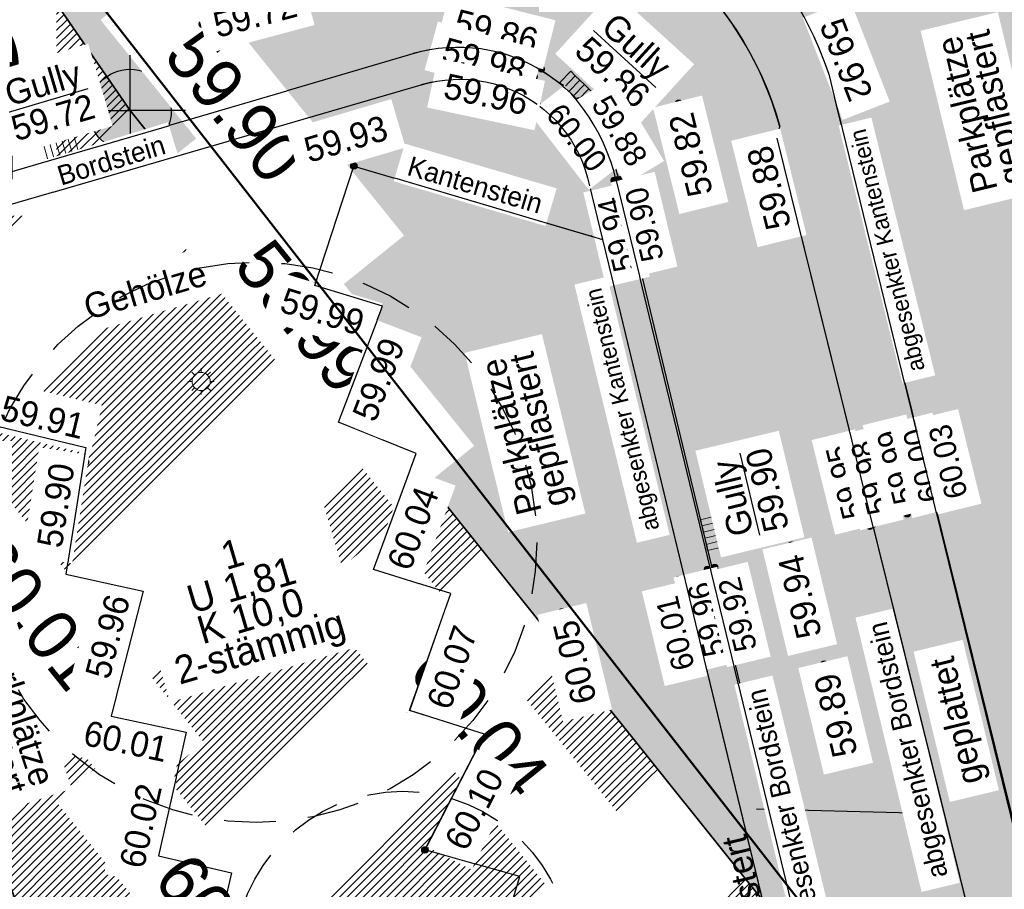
# Model space of a CAD drawing. Header units: millimetres. Extents: x 32365810 to 32368499, y 5620272 to 5622478.
# Tile 186 of 249: x 32366714 to 32366732, y 5620705 to 5620720. Entities that reach past the tile are written whole.
import ezdxf
from ezdxf import colors
from ezdxf.entities.mleader import LeaderData, LeaderLine
from ezdxf.math import Vec2, Vec3

# ---------------------------------------------------------------- set-up
doc = ezdxf.new("R2010")
doc.units = ezdxf.units.MM
for name, pattern in [('1000.100', [0]), ('1000.220', [1.5, 0.925, -0.575]), ('BAUGRENZE2', [10.25, 3.5, -1, 3.5, -1, 0.25, -1]), ('BAULINIE2', [7, 3.5, -1, 0.25, -1, 0.25, -1])]:
    doc.linetypes.add(name, pattern=pattern)
doc.layers.get('0').update_dxf_attribs({"color": 1, "linetype": 'CONTINUOUS'})
for name, color, linetype in [('_HB_Baumsatzung', 251, 'CONTINUOUS'), ('_HB_Koordinat_Kreis', 7, 'CONTINUOUS'), ('_HB_Koordinat_Kreuz', 7, 'CONTINUOUS'), ('_K_Bäume_ gemessen', 251, 'CONTINUOUS'), ('_K_Höhen_ gemessen (NHN)', 251, 'CONTINUOUS'), ('_K_Topographie_ örtl. Aufnahme', 251, 'CONTINUOUS'), ('BAUGRENZE_B', 7, 'CONTINUOUS'), ('BAUGRENZE_FA', 150, 'CONTINUOUS'), ('BAULINIE_B', 7, 'CONTINUOUS'), ('BAULINIE_FA', 1, 'CONTINUOUS'), ('BAULINIE_GL', 7, 'CONTINUOUS'), ('BESONDERE-VERKEHRSFLÄCHEN_FA', 40, 'CONTINUOUS'), ('KERNGEBIETE_FA', 42, 'CONTINUOUS'), ('UMGR_BESONDERE-VERKEHRSFLÄCHEN', 7, 'CONTINUOUS'), ('UMGR_KERNGEBIETE', 7, 'CONTINUOUS')]:
    doc.layers.add(name, color=color, linetype=linetype)
doc.layers.add('_HB_Koordinat_Hintergrund_Schraffur', color=7, linetype='CONTINUOUS', true_color=0xffffff)
doc.layers.add('_K_Flurstücke_Grenzpunkte', color=251, linetype='CONTINUOUS', lineweight=50)
doc.layers.add('Wettbewerbsumgrenzung', color=1, linetype='CONTINUOUS', lineweight=50)
for name, color, linetype, transparency in [('Beschriftung Topographie', 7, 'CONTINUOUS', 0.75), ('Bäume_ gemessen', 7, 'CONTINUOUS', 0.75), ('Höhen_ gemessen (NHN)', 7, 'CONTINUOUS', 0.75), ('Höhentexte_ gemessen (NHN)', 7, 'CONTINUOUS', 0.75), ('Symbole Topographie', 7, 'CONTINUOUS', 0.75), ('Topographie_ örtl. Aufnahme', 7, 'CONTINUOUS', 0.75), ('weitere Entwässerungsleitungen', 7, 'CONTINUOUS', 0.75)]:
    doc.layers.add(name, color=color, linetype=linetype, transparency=transparency)
doc.styles.add('Baumdaten_ grün', font='GOTHIC.TTF')
doc.styles.add('Beschriftung Topographie_ blau', font='GOTHIC.TTF')
doc.styles.add('Flurstücksnummer - K 10 700', font='ariali.ttf')
doc.styles.add('Höhe NHN_ gemessen_ blau', font='GOTHIC.TTF')
doc.styles.add('Höhe NHN_ gemessen_ schwarz', font='GOTHIC.TTF')
doc.styles.add('Kanal_ Höhe_ NHN (Deckel_Sohle)_ lila', font='GOTHIC.TTF')

# ---------------------------------------------------------------- blocks, each defined once
blk = doc.blocks.new('S1000.15')
at = {"color": 0, "lineweight": -2}
for p, q in [((-0.5, 0.05), (-0.485, 0.1)), ((0.495, 0.05), (-0.5, 0.05)), ((-0.5, -0.05), (-0.5, 0)), ((-0.5, 0), (0.5, 0)), ((-0.485, 0.1), (0.49, 0.1)), ((-0.475, 0.15), (-0.455, 0.2)), ((0.475, 0.15), (-0.475, 0.15)), ((-0.455, 0.2), (0.455, 0.2)), ((-0.43, 0.25), (-0.4, 0.3)), ((0.43, 0.25), (-0.43, 0.25)), ((-0.4, 0.3), (0.395, 0.3)), ((-0.355, 0.35), (-0.295, 0.4)), ((0.36, 0.35), (-0.355, 0.35)), ((-0.295, 0.4), (0.3, 0.4)), ((0.22, 0.45), (-0.215, 0.45)), ((0.3, 0.4), (0.22, 0.45)), ((0.395, 0.3), (0.36, 0.35)), ((0.455, 0.2), (0.43, 0.25)), ((0.49, 0.1), (0.475, 0.15)), ((0.5, 0), (0.495, 0.05)), ((0.495, -0.05), (-0.5, -0.05)), ((-0.475, -0.15), (-0.49, -0.1)), ((-0.49, -0.1), (0.485, -0.1)), ((0.475, -0.15), (-0.475, -0.15)), ((-0.43, -0.25), (-0.455, -0.2)), ((-0.455, -0.2), (0.46, -0.2)), ((0.425, -0.25), (-0.43, -0.25)), ((-0.355, -0.35), (-0.4, -0.3)), ((-0.4, -0.3), (0.395, -0.3)), ((0.345, -0.35), (-0.355, -0.35)), ((-0.205, -0.45), (-0.29, -0.4)), ((-0.29, -0.4), (0.285, -0.4)), ((0.2, -0.45), (-0.205, -0.45)), ((0.285, -0.4), (0.345, -0.35)), ((0.395, -0.3), (0.425, -0.25)), ((0.46, -0.2), (0.475, -0.15)), ((0.485, -0.1), (0.495, -0.05))]:
    blk.add_line(p, q, dxfattribs=at)
blk.add_circle((0, 0), 0.5, dxfattribs=at)
blk = doc.blocks.new('S1000.258')
at = {"lineweight": -2}
blk.add_hatch(color=0, dxfattribs=at).paths.add_polyline_path([(-0.5, -0.5), (-0.5, 0.5), (0.5, 0.5), (0.5, -0.5)], flags=0)
blk = doc.blocks.new('S1000.265')
at = {"color": 0, "lineweight": -2}
blk.add_circle((0, 0), 0.5, dxfattribs=at)
blk = doc.blocks.new('S1000.461')
at = {"color": 0, "lineweight": -2}
for p, q in [((0, 0.345), (0, 0.5)), ((-0.345, 0), (-0.5, 0)), ((-0.245, 0.245), (-0.35, 0.35)), ((0.245, 0.245), (0.35, 0.35)), ((0.345, 0), (0.5, 0)), ((-0.245, -0.245), (-0.35, -0.35)), ((0, -0.345), (0, -0.5)), ((0.245, -0.245), (0.35, -0.35))]:
    blk.add_line(p, q, dxfattribs=at)
blk.add_circle((0, 0), 0.345, dxfattribs=at)
blk = doc.blocks.new('S1000.507', base_point=(0, -0.25))
at = {"color": 0, "lineweight": -2}
for p, q in [((-0.5, 0.25), (-0.3, 0.25)), ((-0.5, -0.25), (-0.5, 0.25)), ((-0.3, 0.25), (-0.1, 0.25)), ((-0.3, 0.25), (-0.3, -0.25)), ((-0.1, 0.25), (0.1, 0.25)), ((-0.1, 0.25), (-0.1, -0.25)), ((0.1, 0.25), (0.3, 0.25)), ((0.1, 0.25), (0.1, -0.25)), ((0.3, 0.25), (0.5, 0.25)), ((0.3, 0.25), (0.3, -0.25)), ((0.5, 0.25), (0.5, -0.25)), ((-0.3, -0.25), (-0.5, -0.25)), ((-0.1, -0.25), (-0.3, -0.25)), ((0.1, -0.25), (-0.1, -0.25)), ((0.3, -0.25), (0.1, -0.25)), ((0.5, -0.25), (0.3, -0.25))]:
    blk.add_line(p, q, dxfattribs=at)

msp = doc.modelspace()

# ---------------------------------------------------------------- hatches: boundary and pattern name
at = {"layer": '_HB_Baumsatzung', "linetype": 'ByBlock'}
msp.add_hatch(color=256, dxfattribs=at).paths.add_polyline_path([(32366718.524, 5620711.107, 1), (32366718.149, 5620711.107, 1)])
at = {"layer": '_HB_Koordinat_Hintergrund_Schraffur', "linetype": 'ByBlock'}
msp.add_hatch(color=256, dxfattribs=at).paths.add_polyline_path([(32366716.82, 5620718.811, 1), (32366715.35, 5620718.811, 1)])
at = {"layer": 'BESONDERE-VERKEHRSFLÄCHEN_FA', "true_color": 0xffd24a}
h = msp.add_hatch(dxfattribs=at)
h.set_pattern_fill('AWS_VBZF', color=41, scale=0.5, style=0, pattern_type=2)
h.set_pattern_definition([(45, (503.2695, -1357.6963), (0, 7.0710678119), [5.2, -4.8]), (45, (503.128, -1357.6963), (0, 7.0710678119), [5.4, -4.6]), (45, (502.9867, -1357.6963), (0, 7.0710678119), [5.6, -4.4]), (45, (502.8453, -1357.6963), (0, 7.0710678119), [5.8, -4.2]), (45, (502.704, -1357.6963), (0, 7.0710678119), [6, -4]), (45, (502.5624, -1357.6963), (0, 7.0710678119), [6.2, -3.8]), (45, (502.421, -1357.6963), (0, 7.0710678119), [6.4, -3.6]), (45, (502.2796, -1357.6963), (0, 7.0710678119), [6.6, -3.4]), (45, (502.138, -1357.6963), (0, 7.0710678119), [6.8, -3.2]), (45, (501.9967, -1357.6963), (0, 7.0710678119), [7, -3]), (45, (501.8553, -1357.6963), (0, 7.0710678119), [7.2, -2.8]), (45, (501.714, -1357.6963), (0, 7.0710678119), [7.4, -2.6]), (45, (501.5725, -1357.6963), (0, 7.0710678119), [7.6, -2.4]), (45, (501.431, -1357.6963), (0, 7.0710678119), [7.8, -2.2]), (45, (501.2896, -1357.6963), (0, 7.0710678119), [8, -2]), (45, (501.148, -1357.6963), (0, 7.0710678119), [8.2, -1.8]), (45, (501.007, -1357.6963), (0, 7.0710678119), [8.4, -1.6]), (45, (500.8654, -1357.6963), (0, 7.0710678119), [8.6, -1.4]), (45, (500.724, -1357.6963), (0, 7.0710678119), [8.8, -1.2]), (45, (500.5825, -1357.6963), (0, 7.0710678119), [9, -1]), (45, (500.441, -1357.6963), (0, 7.0710678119), [9.2, -0.8]), (45, (500.2997, -1357.6963), (0, 7.0710678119), [9.4, -0.6]), (45, (500.1583, -1357.6963), (0, 7.0710678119), [9.6, -0.4]), (45, (500.017, -1357.6963), (7.0710678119, 0), [9.8, -0.2]), (45, (503.411, -1357.6963), (7.0710678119, 0), [5, -5]), (45, (499.8754, -1357.6963), (7.0710678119, 0), [10]), (45, (499.8754, -1353.171), (7.0710678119, 0), [3.6, -6.4]), (45, (499.8754, -1353.3123), (7.0710678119, 0), [3.8, -6.2]), (45, (499.8754, -1353.4537), (7.0710678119, 0), [4, -6]), (45, (499.8754, -1353.595), (7.0710678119, 0), [4.2, -5.8]), (45, (499.8754, -1353.7365), (7.0710678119, 0), [4.4, -5.6]), (45, (499.8754, -1353.878), (7.0710678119, 0), [4.6, -5.4]), (45, (499.8754, -1354.0194), (0, 7.0710678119), [4.8, -5.2]), (45, (499.8754, -1354.161), (7.0710678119, 0), [5, -5]), (45, (499.8754, -1352.605), (7.0710678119, 0), [2.8, -7.2]), (45, (499.8754, -1352.7466), (7.0710678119, 0), [3, -7]), (45, (499.8754, -1352.888), (7.0710678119, 0), [3.2, -6.8]), (45, (499.8754, -1353.0294), (7.0710678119, 0), [3.4, -6.6]), (45, (499.8754, -1351.191), (7.0710678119, 0), [0.8, -9.2]), (45, (499.8754, -1351.0495), (7.0710678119, 0), [0.6, -9.4]), (45, (499.8754, -1351.191), (7.0710678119, 0), [0.8, -9.2]), (45, (499.8754, -1351.3324), (7.0710678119, 0), [1, -9]), (45, (499.8754, -1351.474), (7.0710678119, 0), [1.2, -8.8]), (45, (499.8754, -1351.615), (7.0710678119, 0), [1.4, -8.6]), (45, (499.8754, -1351.7566), (7.0710678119, 0), [1.6, -8.4]), (45, (499.8754, -1352.0395), (7.0710678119, 0), [2, -8]), (45, (499.8754, -1352.181), (7.0710678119, 0), [2.2, -7.8]), (45, (499.8754, -1352.3223), (7.0710678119, 0), [2.4, -7.6]), (45, (499.8754, -1352.464), (7.0710678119, 0), [2.6, -7.4]), (45, (499.8754, -1351.898), (7.0710678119, 0), [1.8, -8.2]), (45, (499.8754, -1350.908), (7.0710678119, 0), [0.4, -9.6]), (45, (499.8754, -1350.7667), (0, 7.0710678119), [0.2, -9.8])])
h.paths.add_polyline_path([(32366719.822, 5620688.519), (32366731.141, 5620675.184), (32366714.38, 5620662.955), (32366717.806, 5620652.197), (32366724.425, 5620654.23), (32366743.458, 5620659.979), (32366743.725, 5620660.059), (32366743.171, 5620661.733), (32366730.043, 5620701.379), (32366716.085, 5620718.811), (32366713.246, 5620722.932), (32366709.467, 5620727.587), (32366703.425, 5620722.755), (32366707.124, 5620717.592), (32366707.748, 5620715.425), (32366708.884, 5620711.48), (32366711.265, 5620712.478)], flags=0)
at = {"layer": 'KERNGEBIETE_FA'}
msp.add_hatch(color=256, dxfattribs=at).paths.add_polyline_path([(32366705.267, 5620656.307), (32366714.38, 5620662.955), (32366731.141, 5620675.184), (32366719.822, 5620688.519), (32366711.265, 5620712.478), (32366708.884, 5620711.48), (32366707.748, 5620715.425), (32366707.124, 5620717.592), (32366703.474, 5620722.687), (32366703.425, 5620722.755), (32366709.467, 5620727.587), (32366713.246, 5620722.932), (32366716.085, 5620718.811), (32366730.043, 5620701.379), (32366743.171, 5620661.733), (32366767.913, 5620669.955), (32366773.881, 5620671.894), (32366779.86, 5620673.837), (32366785.793, 5620675.727), (32366799.353, 5620680.172), (32366795.233, 5620696.617), (32366793.466, 5620703.78), (32366791.885, 5620710.186), (32366791.82, 5620710.458), (32366791.328, 5620712.5), (32366791.327, 5620712.501), (32366782.882, 5620747.49), (32366782.33, 5620749.774), (32366779.279, 5620762.41), (32366774.371, 5620775.593), (32366766.33, 5620772.553), (32366764.579, 5620776.187), (32366756.702, 5620771.881), (32366748.389, 5620767.337), (32366745.667, 5620765.883), (32366742.576, 5620764.232), (32366735.266, 5620760.328), (32366720.118, 5620752.237), (32366714.041, 5620748.991), (32366709.901, 5620746.78), (32366711.231, 5620744.449), (32366709.678, 5620743.191), (32366707.114, 5620741.114), (32366705.598, 5620739.886), (32366701.909, 5620736.897), (32366695.975, 5620732.09), (32366692.104, 5620728.954), (32366687.066, 5620724.769), (32366682.406, 5620721.072), (32366679.916, 5620719.08), (32366678.887, 5620718.272), (32366674.395, 5620714.748), (32366668.389, 5620710.034), (32366659.344, 5620702.84), (32366658.967, 5620703.306), (32366649.894, 5620695.982), (32366654.864, 5620689.785), (32366667.729, 5620679.629), (32366671.86, 5620676.22), (32366674.951, 5620673.67), (32366678.012, 5620671.146), (32366681.071, 5620668.621), (32366688.766, 5620662.336), (32366693.205, 5620658.654), (32366697.04, 5620655.473), (32366698.424, 5620654.325), (32366700.229, 5620654.848)], flags=0)

# ---------------------------------------------------------------- linework, layer by layer
at = {"layer": '_HB_Baumsatzung', "lineweight": -2}
msp.add_circle((32366718.336, 5620711.107), 0.188, dxfattribs=at)
at = {"layer": '_HB_Koordinat_Kreis'}
msp.add_circle((32366716.085, 5620718.811), 0.735, dxfattribs=at)
at = {"layer": '_HB_Koordinat_Kreuz'}
msp.add_lwpolyline([(32366715.098, 5620718.811), (32366716.085, 5620718.811), (32366716.085, 5620717.824)], dxfattribs=at)
at = {"layer": '_K_Bäume_ gemessen', "linetype": '1000.220'}
msp.add_circle((32366720.944, 5620703.667), 2.999, dxfattribs=at)
at = {"layer": '_K_Höhen_ gemessen (NHN)'}
msp.add_point((32366722.636, 5620719.825), dxfattribs=at)
at = {"layer": '_K_Topographie_ örtl. Aufnahme', "linetype": '1000.100'}
for p, q in [((32366711.164, 5620716.898), (32366721.133, 5620719.828)), ((32366711.106, 5620716.305), (32366721.274, 5620719.269)), ((32366724.775, 5620717.661), (32366730.857, 5620692.33))]:
    msp.add_line(p, q, dxfattribs=at)
for points in [[(32366728.542, 5620719.46, 0.218176), (32366724.583, 5620723.64, 0.179741), (32366719.942, 5620723.821)], [(32366727.669, 5620718.526, 0.205077), (32366724.616, 5620722.335, 0.195356), (32366720.679, 5620722.759)]]:
    msp.add_lwpolyline(points, format="xyb", dxfattribs=at)
for points in [[(32366741.868, 5620697.032), (32366738.841, 5620696.299), (32366738.785, 5620696.532), (32366738.388, 5620698.154), (32366734.085, 5620697.046), (32366728.542, 5620719.46)], [(32366733.056, 5620696.366), (32366727.619, 5620718.317), (32366727.669, 5620718.526)], [(32366730.341, 5620690.972), (32366724.913, 5620692.877), (32366725.18, 5620694.403), (32366724.058, 5620694.865), (32366724.84, 5620697.599), (32366723.552, 5620697.995), (32366724.167, 5620700.018), (32366723.027, 5620700.464), (32366723.653, 5620702.679), (32366722.408, 5620703.069), (32366723.032, 5620705.145), (32366721.341, 5620705.621), (32366722.404, 5620707.687), (32366721.069, 5620708.11), (32366721.803, 5620710.195), (32366720.422, 5620710.626), (32366721.184, 5620712.691), (32366719.799, 5620713.25), (32366720.588, 5620715.319), (32366719.379, 5620715.687), (32366720.075, 5620717.821), (32366724.508, 5620716.51)], [(32366724.276, 5620717.467), (32366724.508, 5620716.51), (32366727.828, 5620702.778), (32366730.318, 5620692.547)], [(32366709.637, 5620714.157), (32366715.294, 5620712.801), (32366714.941, 5620710.541), (32366716.319, 5620710.238), (32366715.745, 5620708.005), (32366717.084, 5620707.72), (32366716.594, 5620705.513), (32366717.894, 5620705.212), (32366717.386, 5620703.022), (32366718.736, 5620702.728), (32366718.213, 5620700.552), (32366719.613, 5620700.244), (32366719.039, 5620698.041), (32366720.376, 5620697.71), (32366719.839, 5620695.574), (32366721.239, 5620695.294), (32366720.698, 5620693.107), (32366722.002, 5620692.737), (32366721.501, 5620690.573), (32366722.841, 5620690.217), (32366722.317, 5620688.201), (32366717.686, 5620689.201), (32366710.109, 5620712.091)]]:
    msp.add_lwpolyline(points, dxfattribs=at)
for centre, radius, start, end in [((32366721.912, 5620716.994), 2.939, 13.1171, 105.3693), ((32366721.957, 5620717.004), 2.365, 11.2777, 106.7896)]:
    msp.add_arc(centre, radius, start, end, dxfattribs=at)
at = {"layer": '_K_Topographie_ örtl. Aufnahme'}
for p in [(32366723.803, 5620719.269), (32366724.754, 5620717.565), (32366724.312, 5620716.568)]:
    msp.add_point(p, dxfattribs=at)
at = {"layer": 'BAUGRENZE_FA', "const_width": 0.9}
msp.add_lwpolyline([(32366782.436, 5620749.336), (32366781.64, 5620749.143), (32366771.792, 5620746.748), (32366753.677, 5620739.357), (32366751.355, 5620744.581), (32366745.908, 5620741.013), (32366734.259, 5620733.382), (32366731.46, 5620731.547), (32366725.669, 5620727.754), (32366723.12, 5620726.083), (32366720.452, 5620724.337), (32366719.241, 5620723.351), (32366715.406, 5620720.241), (32366715.198, 5620720.098)], dxfattribs=at)
at = {"layer": 'BAULINIE_B', "linetype": 'BAULINIE2', "const_width": 0.4, "flags": 128}
msp.add_lwpolyline([(32366709.628, 5620727.706), (32366713.407, 5620723.052), (32366716.246, 5620718.93), (32366730.221, 5620701.476), (32366743.298, 5620661.986), (32366767.851, 5620670.145), (32366773.82, 5620672.084), (32366779.799, 5620674.027), (32366785.732, 5620675.917), (32366799.114, 5620680.304), (32366795.039, 5620696.568), (32366793.272, 5620703.732), (32366791.691, 5620710.138), (32366791.626, 5620710.411), (32366791.133, 5620712.453), (32366791.133, 5620712.454), (32366782.687, 5620747.443), (32366782.136, 5620749.727), (32366779.088, 5620762.351), (32366774.254, 5620775.334), (32366766.23, 5620772.301), (32366764.491, 5620775.91), (32366756.798, 5620771.705), (32366748.485, 5620767.161), (32366745.762, 5620765.706), (32366742.671, 5620764.055), (32366735.361, 5620760.151), (32366720.213, 5620752.06), (32366714.136, 5620748.814), (32366710.177, 5620746.7), (32366711.489, 5620744.4), (32366709.804, 5620743.035), (32366707.24, 5620740.958), (32366705.724, 5620739.73), (32366702.035, 5620736.741), (32366696.101, 5620731.934), (32366692.231, 5620728.799), (32366687.192, 5620724.613), (32366682.531, 5620720.915), (32366680.041, 5620718.923), (32366679.011, 5620718.114), (32366674.519, 5620714.59), (32366668.513, 5620709.877), (32366659.314, 5620702.56), (32366658.938, 5620703.025), (32366650.175, 5620695.951), (32366655.006, 5620689.928), (32366667.855, 5620679.784), (32366671.988, 5620676.374), (32366675.079, 5620673.824), (32366678.14, 5620671.3), (32366681.198, 5620668.775), (32366688.894, 5620662.49), (32366693.333, 5620658.808), (32366697.168, 5620655.627), (32366698.471, 5620654.546), (32366700.174, 5620655.04), (32366705.178, 5620656.489), (32366730.849, 5620675.218), (32366719.646, 5620688.418), (32366711.148, 5620712.212), (32366708.754, 5620711.209), (32366707.555, 5620715.37), (32366706.941, 5620717.504), (32366703.311, 5620722.571)], dxfattribs=at)
at = {"layer": 'BAULINIE_FA', "const_width": 0.9}
msp.add_lwpolyline([(32366709.822, 5620727.864), (32366713.607, 5620723.202), (32366716.447, 5620719.079), (32366730.444, 5620701.597), (32366743.457, 5620662.302)], dxfattribs=at)
at = {"layer": 'BAULINIE_GL'}
msp.add_lwpolyline([(32366709.473, 5620727.58), (32366713.246, 5620722.932), (32366716.085, 5620718.811), (32366730.043, 5620701.379), (32366743.171, 5620661.733)], dxfattribs=at)
at = {"layer": 'Höhen_ gemessen (NHN)', "color": 7, "true_color": 0xffffff}
msp.add_point((32366722.636, 5620719.825, 59.828), dxfattribs=at)
at = {"layer": 'Topographie_ örtl. Aufnahme', "color": 142, "linetype": '1000.100', "lineweight": 25, "true_color": 0x0087cd}
for p, q in [((32366727.619, 5620718.317, 59.879), (32366727.669, 5620718.526, 59.884)), ((32366722.408, 5620703.069, 60.103), (32366723.032, 5620705.145, 60.063))]:
    msp.add_line(p, q, dxfattribs=at)
at = {"layer": 'Topographie_ örtl. Aufnahme', "color": 7, "true_color": 0xffffff}
for p in [(32366723.803, 5620719.269, 59.851), (32366724.775, 5620717.661, 59.858)]:
    msp.add_point(p, dxfattribs=at)
at = {"layer": 'UMGR_BESONDERE-VERKEHRSFLÄCHEN'}
msp.add_lwpolyline([(32366719.822, 5620688.519), (32366731.141, 5620675.184), (32366714.38, 5620662.955), (32366717.806, 5620652.197), (32366724.425, 5620654.23), (32366743.458, 5620659.979), (32366743.725, 5620660.059), (32366743.171, 5620661.733), (32366730.043, 5620701.379), (32366716.085, 5620718.811), (32366713.246, 5620722.932), (32366709.467, 5620727.587), (32366703.425, 5620722.755), (32366707.124, 5620717.592), (32366707.748, 5620715.425), (32366708.884, 5620711.48), (32366711.265, 5620712.478)], close=True, dxfattribs=at)
at = {"layer": 'UMGR_KERNGEBIETE'}
msp.add_lwpolyline([(32366719.822, 5620688.519), (32366711.265, 5620712.478), (32366708.884, 5620711.48), (32366707.748, 5620715.425), (32366707.124, 5620717.592), (32366703.474, 5620722.687), (32366703.425, 5620722.755), (32366709.467, 5620727.587), (32366713.246, 5620722.932), (32366716.085, 5620718.811), (32366730.043, 5620701.379), (32366743.171, 5620661.733)], dxfattribs=at)

# ---------------------------------------------------------------- block references
at = {"layer": '_K_Höhen_ gemessen (NHN)', "xscale": 0.1125, "yscale": 0.1125, "zscale": 0.1125}
for p in [(32366720.075, 5620717.821), (32366719.379, 5620715.687), (32366719.799, 5620713.25), (32366715.294, 5620712.541), (32366720.422, 5620710.626), (32366717.084, 5620707.72), (32366721.341, 5620705.621)]:
    msp.add_blockref('S1000.15', p, dxfattribs=at)
at = {"layer": 'Bäume_ gemessen', "color": 7, "lineweight": 18, "xscale": 0.375, "yscale": 0.375, "zscale": 0.375}
msp.add_blockref('S1000.265', (32366718.336, 5620711.107, 60.256), dxfattribs=at)
at = {"layer": 'Höhen_ gemessen (NHN)', "color": 7, "lineweight": 18, "xscale": 0.1125, "yscale": 0.1125, "zscale": 0.1125}
for p in [(32366723.418, 5620719.55, 59.86), (32366723.29, 5620719.414, 59.975), (32366728.542, 5620719.46, 59.922), (32366724.087, 5620718.987, 59.885), (32366723.342, 5620718.922, 59.958), (32366724.016, 5620718.905, 59.996), (32366725.866, 5620718.944, 59.815), (32366727.619, 5620718.317, 59.879), (32366720.075, 5620717.821, 59.93), (32366724.713, 5620717.563, 59.939), (32366724.778, 5620717.579, 59.902), (32366719.799, 5620713.25, 59.988), (32366715.294, 5620712.801, 59.911), (32366715.294, 5620712.541, 59.905), (32366729.94, 5620711.615, 59.99), (32366730.399, 5620711.713, 60), (32366730.484, 5620711.702, 60.034), (32366729.332, 5620711.43, 59.979), (32366729.271, 5620711.393, 59.952), (32366727.878, 5620711.06, 59.936), (32366720.422, 5620710.626, 60.039), (32366726.377, 5620710.624, 59.957), (32366726.51, 5620710.66, 59.925), (32366725.865, 5620710.447, 60.006), (32366716.319, 5620710.238, 59.96), (32366723.788, 5620709.872, 60.052), (32366728.459, 5620708.937, 59.887), (32366721.069, 5620708.11, 60.067), (32366717.084, 5620707.72, 60.008), (32366716.594, 5620705.513, 60.024), (32366721.341, 5620705.621, 60.095)]:
    msp.add_blockref('S1000.15', p, dxfattribs=at)
at = {"layer": 'Symbole Topographie', "color": 7, "lineweight": 18, "xscale": 0.15000000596, "yscale": 0.15000000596, "zscale": 0.15000000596, "rotation": 283.5022228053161}
msp.add_blockref('S1000.258', (32366724.799, 5620717.561, 59.87), dxfattribs=at)
at = {"layer": 'Symbole Topographie', "color": 7, "lineweight": 18, "xscale": 0.47, "yscale": 0.47, "zscale": 0.47}
msp.add_blockref('S1000.461', (32366717.351, 5620713.978, 59.929), dxfattribs=at)
at = {"layer": 'weitere Entwässerungsleitungen', "color": 7, "lineweight": 18, "xscale": 0.5625, "yscale": 0.5625, "zscale": 0.5625}
for p, rotation in [((32366723.949, 5620719.113, 59.86), 316.125091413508), ((32366726.317, 5620711.236, 59.905), 283.502195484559)]:
    msp.add_blockref('S1000.507', p, dxfattribs=dict(at, rotation=rotation))

# ---------------------------------------------------------------- leaders
at = {"layer": 'Beschriftung Topographie', "color": 142, "lineweight": 25, "true_color": 0x0087cd}
ml = msp.add_multileader_mtext('Standard', dxfattribs=at)
ml.set_content('gepflastert', color=(0, 135, 205), style='Beschriftung Topographie_ blau')
ml.set_leader_properties(linetype='CONTINUOUS')
ml.build(insert=Vec2(0, 0))
ml.multileader.update_dxf_attribs({"has_dogleg": 0, "dogleg_length": 0, "arrow_head_size": 0})
ctx = ml.context
ctx.base_point, ctx.char_height, ctx.arrow_head_size, ctx.landing_gap_size, ctx.plane_origin = Vec3(32366726.806, 5620706.284), 0.45, 0, 0, Vec3(499.825, -1357.746)
notes = []
notes.append((ctx, [(0, (1, 1, 0), (32366730.029, 5620706.284), (0, 0), 0, [(0, [(32366727.251, 5620706.351)], 0, [])])]))
ctx.mtext.insert, ctx.mtext.text_direction, ctx.mtext.rotation, ctx.mtext.line_spacing_factor = Vec3(32366727.279, 5620703.083), Vec3(-0.234134, 0.972204), 1.807124, 0.69
for ctx, leaders in notes:
    for number, flags, end, landing, length, lines in leaders:
        leader = LeaderData()
        leader.index, (leader.has_last_leader_line, leader.has_dogleg_vector, leader.attachment_direction) = number, flags
        leader.last_leader_point, leader.dogleg_vector, leader.dogleg_length = Vec3(end), Vec3(landing), length
        for number, points, colour, breaks in lines:
            line = LeaderLine()
            line.index, line.vertices, line.color, line.breaks = number, Vec3.list(points), colors.encode_raw_color(colour), breaks
            leader.lines.append(line)
        ctx.leaders.append(leader)

# ---------------------------------------------------------------- next in the draw order: texts
at = {"layer": '_K_Flurstücke_Grenzpunkte', "color": 0, "lineweight": 18, "insert": (32366709.37, 5620720.356), "char_height": 1.3, "width": 9.50522, "attachment_point": 5, "line_spacing_factor": 0.69, "style": 'Flurstücksnummer - K 10 700', "bg_fill": 2}
msp.add_mtext('\\fArial|b0|i0|c0|p0;Lichte Höhe (Durchfahrt) mind. 3,5 m', dxfattribs=at)
at = {"layer": '_K_Höhen_ gemessen (NHN)', "char_height": 0.9, "width": 6.48035, "attachment_point": 8, "rotation": 308.8633, "line_spacing_factor": 0.69, "style": 'Höhe NHN_ gemessen_ schwarz', "bg_fill": 2}
for s, insert in [('59.90', (32366717.593, 5620718.599)), ('59.99', (32366718.844, 5620714.848)), ('60.01', (32366714.025, 5620709.555)), ('60.04', (32366721.953, 5620707.614)), ('60.08', (32366717.411, 5620703.901))]:
    msp.add_mtext(s, dxfattribs=dict(at, insert=insert))
at = {"layer": 'Beschriftung Topographie', "color": 142, "lineweight": 25, "true_color": 0x0087cd, "attachment_point": 5, "line_spacing_factor": 0.69, "style": 'Beschriftung Topographie_ blau', "bg_fill": 2}
for s, insert, char_height, rotation in [('abgesenkter Kantenstein', (32366729.623, 5620716.325), 0.3, 103.8913), ('Kantenstein', (32366722.237, 5620717.483), 0.35, 343.5816), ('abgesenkter Kantenstein', (32366724.9, 5620713.484), 0.3, 103.5916), ('geplattet', (32366730.881, 5620707.938), 0.45, 103.5425), ('abgesenkter Bordstein', (32366727.839, 5620706.216), 0.35, 103.5454)]:
    msp.add_mtext(s, dxfattribs=dict(at, insert=insert, char_height=char_height, rotation=rotation))
at = {"layer": 'Höhentexte_ gemessen (NHN)', "color": 142, "lineweight": 25, "true_color": 0x0087cd, "insert": (32366727.518, 5620718.217), "char_height": 0.45, "attachment_point": 9, "rotation": 103.9119, "line_spacing_factor": 0.69, "style": 'Höhe NHN_ gemessen_ blau', "bg_fill": 2}
msp.add_mtext('59.88', dxfattribs=at)
at = {"layer": 'Höhentexte_ gemessen (NHN)', "color": 7, "lineweight": 25, "insert": (32366724.958, 5620716.646, 59.915), "char_height": 0.4, "attachment_point": 8, "rotation": 103.5022, "line_spacing_factor": 0.69, "style": 'Höhe NHN_ gemessen_ schwarz', "bg_fill": 2}
msp.add_mtext('59.94', dxfattribs=at)
at = {"layer": 'weitere Entwässerungsleitungen', "color": 200, "lineweight": 25, "true_color": 0xd600ff, "insert": (32366727.136, 5620711.969, 59.881), "char_height": 0.45, "attachment_point": 5, "rotation": 103.5022, "line_spacing_factor": 0.69, "style": 'Kanal_ Höhe_ NHN (Deckel_Sohle)_ lila', "bg_fill": 2}
msp.add_mtext('\\SGully/59.90;', dxfattribs=at)

# ---------------------------------------------------------------- next in the draw order: linework, layer by layer
at = {"layer": '_HB_Baumsatzung', "linetype": '1000.220'}
msp.add_circle((32366718.336, 5620711.107), 4.999, dxfattribs=at)
at = {"layer": '_HB_Koordinat_Kreuz'}
msp.add_lwpolyline([(32366717.072, 5620718.811), (32366716.085, 5620718.811), (32366716.085, 5620719.798)], dxfattribs=at)
at = {"layer": 'BAUGRENZE_B', "linetype": 'BAUGRENZE2', "const_width": 0.4, "flags": 128}
msp.add_lwpolyline([(32366782.377, 5620749.579), (32366781.581, 5620749.386), (32366771.715, 5620746.987), (32366753.807, 5620739.68), (32366751.465, 5620744.951), (32366745.771, 5620741.222), (32366734.122, 5620733.591), (32366731.323, 5620731.756), (32366725.532, 5620727.963), (32366722.983, 5620726.293), (32366720.304, 5620724.539), (32366719.084, 5620723.545), (32366715.256, 5620720.441), (32366715.057, 5620720.304)], dxfattribs=at)
at = {"layer": 'Topographie_ örtl. Aufnahme', "color": 142, "linetype": '1000.100', "lineweight": 25, "true_color": 0x0087cd}
for p, q in [((32366724.276, 5620717.467, 59.916), (32366724.508, 5620716.51, 59.841)), ((32366724.312, 5620716.568, 59.845), (32366724.508, 5620716.51, 59.841)), ((32366717.894, 5620705.212, 60.062), (32366717.386, 5620703.022, 60.067))]:
    msp.add_line(p, q, dxfattribs=at)

# ---------------------------------------------------------------- next in the draw order: block references
at = {"layer": 'Höhen_ gemessen (NHN)', "color": 7, "lineweight": 18, "xscale": 0.1125, "yscale": 0.1125, "zscale": 0.1125}
for p in [(32366717.367, 5620720.35, 59.719), (32366719.379, 5620715.687, 59.991)]:
    msp.add_blockref('S1000.15', p, dxfattribs=at)
at = {"layer": 'weitere Entwässerungsleitungen', "color": 7, "lineweight": 18, "xscale": 0.5625, "yscale": 0.5625, "zscale": 0.5625, "rotation": 16.374919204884}
msp.add_blockref('S1000.507', (32366714.895, 5620717.995, 59.719), dxfattribs=at)

# ---------------------------------------------------------------- next in the draw order: texts
at = {"layer": 'Beschriftung Topographie', "color": 142, "lineweight": 25, "true_color": 0x0087cd, "insert": (32366729.999, 5620707.412), "char_height": 0.35, "attachment_point": 5, "rotation": 103.5428, "line_spacing_factor": 0.69, "style": 'Beschriftung Topographie_ blau', "bg_fill": 2}
msp.add_mtext('abgesenkter Bordstein', dxfattribs=at)
at = {"layer": 'Höhentexte_ gemessen (NHN)', "color": 142, "lineweight": 25, "true_color": 0x0087cd, "char_height": 0.45, "line_spacing_factor": 0.69, "style": 'Höhe NHN_ gemessen_ blau', "bg_fill": 2}
for s, insert, attachment_point, rotation in [('59.93', (32366719.997, 5620718.084, 59.93), 8, 16.5125), ('59.89', (32366728.492, 5620708.753), 6, 103.5022)]:
    msp.add_mtext(s, dxfattribs=dict(at, insert=insert, attachment_point=attachment_point, rotation=rotation))
at = {"layer": 'Höhentexte_ gemessen (NHN)', "color": 7, "lineweight": 25, "attachment_point": 8, "line_spacing_factor": 0.69, "style": 'Höhe NHN_ gemessen_ schwarz', "bg_fill": 2}
for s, insert, char_height, rotation in [('59.90', (32366725.452, 5620716.826, 59.878), 0.4, 103.5022), ('59.95', (32366729.033, 5620712.233, 59.928), 0.4, 103.9119), ('59.94', (32366728.25, 5620710.191, 59.912), 0.45, 103.5022), ('60.01', (32366726.002, 5620709.531, 59.982), 0.4, 103.5916), ('60.05', (32366724.237, 5620709.023, 60.028), 0.45, 103.5916)]:
    msp.add_mtext(s, dxfattribs=dict(at, insert=insert, char_height=char_height, rotation=rotation))

# ---------------------------------------------------------------- next in the draw order: texts
at = {"layer": 'Beschriftung Topographie', "color": 142, "lineweight": 25, "true_color": 0x0087cd, "attachment_point": 5, "line_spacing_factor": 0.69, "style": 'Beschriftung Topographie_ blau', "bg_fill": 2}
for s, insert, char_height, rotation in [('Parkplätze\\Pgepflastert', (32366731.321, 5620718.816), 0.45, 103.5916), ('Bordstein', (32366715.75, 5620717.924), 0.35, 17.0028), ('Gehölze', (32366716.354, 5620715.604), 0.45, 16.5121), ('Parkplätze\\Pgepflastert', (32366723.192, 5620713.071), 0.45, 103.5916), ('Parkplätze\\Pgepflastert', (32366713.788, 5620708.034), 0.45, 288.2602)]:
    msp.add_mtext(s, dxfattribs=dict(at, insert=insert, char_height=char_height, rotation=rotation))
at = {"layer": 'Bäume_ gemessen', "color": 92, "lineweight": 25, "true_color": 0x00d200, "insert": (32366718.171, 5620710.003, 60.232), "char_height": 0.5, "attachment_point": 5, "rotation": 16.4451, "line_spacing_factor": 0.69, "style": 'Baumdaten_ grün', "bg_fill": 2}
msp.add_mtext('1\\PU 1,81\\PK 10,0\\P2-stämmig', dxfattribs=at)
at = {"layer": 'Höhentexte_ gemessen (NHN)', "color": 142, "lineweight": 25, "true_color": 0x0087cd, "char_height": 0.45, "line_spacing_factor": 0.69, "style": 'Höhe NHN_ gemessen_ blau', "bg_fill": 2}
for s, insert, attachment_point, rotation in [('59.72', (32366717.586, 5620720.32, 59.695), 4, 14.9999), ('59.92', (32366728.638, 5620719.634, 59.898), 8, 291.3177), ('59.99', (32366719.58, 5620715.441, 59.967), 2, 343.1016), ('59.91', (32366715.207, 5620712.94, 59.887), 9, 346.5193), ('59.90', (32366714.988, 5620711.732, 59.881), 8, 81.1266), ('60.04', (32366720.656, 5620710.73, 60.015), 1, 69.7359), ('59.96', (32366716.095, 5620710.099, 59.936), 9, 75.5875), ('60.07', (32366721.363, 5620708.243, 60.043), 1, 70.6105), ('60.01', (32366716.793, 5620707.625, 59.984), 3, 348.0079), ('60.10', (32366721.674, 5620705.78, 60.071), 1, 62.7881), ('60.02', (32366716.335, 5620705.265, 60), 7, 77.49)]:
    msp.add_mtext(s, dxfattribs=dict(at, insert=insert, attachment_point=attachment_point, rotation=rotation))
at = {"layer": 'Höhentexte_ gemessen (NHN)', "color": 7, "lineweight": 25, "char_height": 0.4, "attachment_point": 8, "line_spacing_factor": 0.69, "style": 'Höhe NHN_ gemessen_ schwarz', "bg_fill": 2}
for s, insert, rotation in [('59.98', (32366729.481, 5620712.311, 59.979), 103.9119), ('59.96', (32366726.567, 5620709.78, 59.933), 103.5916)]:
    msp.add_mtext(s, dxfattribs=dict(at, insert=insert, rotation=rotation))
at = {"layer": 'weitere Entwässerungsleitungen', "color": 200, "lineweight": 25, "true_color": 0xd600ff, "insert": (32366724.903, 5620719.729, 59.836), "char_height": 0.45, "attachment_point": 5, "rotation": 317.7061, "line_spacing_factor": 0.69, "style": 'Kanal_ Höhe_ NHN (Deckel_Sohle)_ lila', "bg_fill": 2}
msp.add_mtext('\\SGully/59.86;', dxfattribs=at)

# ---------------------------------------------------------------- next in the draw order: linework, layer by layer
at = {"layer": 'Bäume_ gemessen', "color": 92, "linetype": '1000.220', "lineweight": 25, "true_color": 0x00d200}
msp.add_circle((32366720.944, 5620703.667, 60.198), 2.999, dxfattribs=at)
at = {"layer": 'Topographie_ örtl. Aufnahme', "color": 142, "linetype": '1000.100', "lineweight": 25, "true_color": 0x0087cd}
for p, q in [((32366719.379, 5620715.687, 59.991), (32366720.075, 5620717.821, 59.93)), ((32366720.588, 5620715.319, 59.984), (32366719.379, 5620715.687, 59.991)), ((32366709.923, 5620714.088, 59.759), (32366715.294, 5620712.801, 59.911)), ((32366715.294, 5620712.801, 59.911), (32366714.941, 5620710.541, 59.91)), ((32366720.422, 5620710.626, 60.039), (32366721.184, 5620712.691, 60.028)), ((32366721.803, 5620710.195, 60.008), (32366720.422, 5620710.626, 60.039)), ((32366714.941, 5620710.541, 59.91), (32366716.319, 5620710.238, 59.96)), ((32366716.319, 5620710.238, 59.96), (32366715.745, 5620708.005, 59.973)), ((32366721.069, 5620708.11, 60.067), (32366721.803, 5620710.195, 60.008)), ((32366715.745, 5620708.005, 59.973), (32366717.084, 5620707.72, 60.008)), ((32366722.404, 5620707.687, 60.048), (32366721.069, 5620708.11, 60.067)), ((32366717.084, 5620707.72, 60.008), (32366716.594, 5620705.513, 60.024)), ((32366721.341, 5620705.621, 60.095), (32366722.404, 5620707.687, 60.048)), ((32366716.594, 5620705.513, 60.024), (32366717.894, 5620705.212, 60.062)), ((32366723.032, 5620705.145, 60.063), (32366721.341, 5620705.621, 60.095))]:
    msp.add_line(p, q, dxfattribs=at)
msp.add_polyline3d([(32366726.905, 5620722.099, 59.928), (32366727.071, 5620721.925, 59.928), (32366727.232, 5620721.746, 59.927), (32366727.386, 5620721.56, 59.927), (32366727.534, 5620721.37, 59.926), (32366727.675, 5620721.175, 59.926), (32366727.809, 5620720.975, 59.925), (32366727.936, 5620720.77, 59.925), (32366728.056, 5620720.561, 59.924), (32366728.168, 5620720.348, 59.924), (32366728.273, 5620720.131, 59.923), (32366728.37, 5620719.91, 59.923), (32366728.46, 5620719.687, 59.922), (32366728.542, 5620719.46, 59.922)], dxfattribs=at)

# ---------------------------------------------------------------- next in the draw order: texts
at = {"layer": 'Höhentexte_ gemessen (NHN)', "color": 7, "lineweight": 25, "attachment_point": 8, "line_spacing_factor": 0.69, "style": 'Höhe NHN_ gemessen_ schwarz', "bg_fill": 2}
for s, insert, char_height, rotation in [('59.86', (32366722.555, 5620720, 59.836), 0.45, 345.8217), ('59.88', (32366724.638, 5620718.344, 59.861), 0.4, 300.9679), ('59.99', (32366729.944, 5620712.499, 59.966), 0.4, 103.9119), ('59.92', (32366727.113, 5620709.868, 59.901), 0.4, 103.5916)]:
    msp.add_mtext(s, dxfattribs=dict(at, insert=insert, char_height=char_height, rotation=rotation))
at = {"layer": 'Höhentexte_ gemessen (NHN)', "color": 142, "lineweight": 25, "true_color": 0x0087cd, "char_height": 0.45, "line_spacing_factor": 0.69, "style": 'Höhe NHN_ gemessen_ blau', "bg_fill": 2}
for s, insert, attachment_point, rotation in [('59.82', (32366725.902, 5620718.753, 59.791), 6, 103.9119), ('59.99', (32366720.035, 5620713.39, 59.964), 1, 69.1194)]:
    msp.add_mtext(s, dxfattribs=dict(at, insert=insert, attachment_point=attachment_point, rotation=rotation))
at = {"layer": 'weitere Entwässerungsleitungen', "color": 200, "lineweight": 25, "true_color": 0xd600ff, "insert": (32366714.618, 5620718.992, 59.695), "char_height": 0.45, "attachment_point": 5, "rotation": 16.5125, "line_spacing_factor": 0.69, "style": 'Kanal_ Höhe_ NHN (Deckel_Sohle)_ lila', "bg_fill": 2}
msp.add_mtext('\\SGully/59.72;', dxfattribs=at)

# ---------------------------------------------------------------- next in the draw order: linework, layer by layer
at = {"layer": 'Bäume_ gemessen', "color": 92, "linetype": '1000.220', "lineweight": 25, "true_color": 0x00d200}
msp.add_circle((32366718.336, 5620711.107, 60.256), 4.999, dxfattribs=at)
at = {"layer": 'Topographie_ örtl. Aufnahme', "color": 142, "linetype": '1000.100', "lineweight": 25, "true_color": 0x0087cd}
for p, q in [((32366711.164, 5620716.898, 59.649), (32366721.133, 5620719.828, 59.796)), ((32366711.106, 5620716.305, 59.809), (32366721.274, 5620719.269, 59.933)), ((32366724.508, 5620716.51, 59.841), (32366727.828, 5620702.778, 60.034)), ((32366719.799, 5620713.25, 59.988), (32366720.588, 5620715.319, 59.984)), ((32366721.184, 5620712.691, 60.028), (32366719.799, 5620713.25, 59.988))]:
    msp.add_line(p, q, dxfattribs=at)
msp.add_polyline3d([(32366726.474, 5620720.816, 59.879), (32366726.622, 5620720.631, 59.879), (32366726.762, 5620720.44, 59.88), (32366726.894, 5620720.244, 59.88), (32366727.019, 5620720.043, 59.881), (32366727.137, 5620719.838, 59.881), (32366727.246, 5620719.628, 59.882), (32366727.347, 5620719.415, 59.882), (32366727.441, 5620719.197, 59.883), (32366727.525, 5620718.976, 59.883), (32366727.602, 5620718.753, 59.884), (32366727.669, 5620718.526, 59.884)], dxfattribs=at)

# ---------------------------------------------------------------- next in the draw order: texts
at = {"layer": 'Höhentexte_ gemessen (NHN)', "color": 7, "lineweight": 25, "attachment_point": 8, "line_spacing_factor": 0.69, "style": 'Höhe NHN_ gemessen_ schwarz', "bg_fill": 2}
for s, insert, char_height, rotation in [('59.98', (32366722.336, 5620719.483, 59.951), 0.45, 344.6079), ('60.00', (32366723.885, 5620718.202, 59.972), 0.4, 307.7244), ('60.00', (32366730.41, 5620712.53, 59.976), 0.4, 103.8913)]:
    msp.add_mtext(s, dxfattribs=dict(at, insert=insert, char_height=char_height, rotation=rotation))

# ---------------------------------------------------------------- next in the draw order: linework, layer by layer
at = {"layer": 'Topographie_ örtl. Aufnahme', "color": 142, "linetype": '1000.100', "lineweight": 25, "true_color": 0x0087cd}
msp.add_line((32366720.075, 5620717.821, 59.93), (32366724.312, 5620716.568, 59.845), dxfattribs=at)
for points in [[(32366724.754, 5620717.565, 59.888), (32366724.709, 5620717.735, 59.885), (32366724.655, 5620717.903, 59.882), (32366724.593, 5620718.068, 59.88), (32366724.524, 5620718.229, 59.877), (32366724.446, 5620718.388, 59.874), (32366724.361, 5620718.542, 59.871), (32366724.268, 5620718.692, 59.868), (32366724.169, 5620718.837, 59.866), (32366724.062, 5620718.978, 59.863), (32366723.949, 5620719.113, 59.86)], [(32366723.342, 5620718.922, 59.958), (32366723.459, 5620718.832, 59.955), (32366723.57, 5620718.734, 59.951), (32366723.674, 5620718.631, 59.947), (32366723.772, 5620718.52, 59.944), (32366723.863, 5620718.404, 59.941), (32366723.947, 5620718.283, 59.937), (32366724.023, 5620718.156, 59.934), (32366724.09, 5620718.025, 59.93), (32366724.15, 5620717.89, 59.926), (32366724.201, 5620717.752, 59.923), (32366724.243, 5620717.611, 59.919), (32366724.276, 5620717.467, 59.916)]]:
    msp.add_polyline3d(points, dxfattribs=at)

# ---------------------------------------------------------------- next in the draw order: texts
at = {"layer": 'Höhentexte_ gemessen (NHN)', "color": 142, "lineweight": 25, "true_color": 0x0087cd, "insert": (32366723.168, 5620718.943), "char_height": 0.45, "attachment_point": 6, "rotation": 348.0447, "line_spacing_factor": 0.69, "style": 'Höhe NHN_ gemessen_ blau', "bg_fill": 2}
msp.add_mtext('59.96', dxfattribs=at)
at = {"layer": 'Höhentexte_ gemessen (NHN)', "color": 7, "lineweight": 25, "insert": (32366730.867, 5620712.595, 60.01), "char_height": 0.4, "attachment_point": 8, "rotation": 103.8913, "line_spacing_factor": 0.69, "style": 'Höhe NHN_ gemessen_ schwarz', "bg_fill": 2}
msp.add_mtext('60.03', dxfattribs=at)

# ---------------------------------------------------------------- next in the draw order: linework, layer by layer
at = {"layer": 'Topographie_ örtl. Aufnahme', "color": 142, "linetype": '1000.100', "lineweight": 25, "true_color": 0x0087cd}
for p, q in [((32366728.542, 5620719.46, 59.922), (32366734.017, 5620697.09, 60.124)), ((32366733.056, 5620696.366, 60.061), (32366727.619, 5620718.317, 59.879)), ((32366724.754, 5620717.565, 59.888), (32366730.857, 5620692.33, 60.036))]:
    msp.add_line(p, q, dxfattribs=at)
for points in [[(32366721.133, 5620719.828, 59.796), (32366721.281, 5620719.867, 59.799), (32366721.43, 5620719.898, 59.802), (32366721.58, 5620719.921, 59.806), (32366721.732, 5620719.936, 59.809), (32366721.884, 5620719.943, 59.812), (32366722.037, 5620719.942, 59.815), (32366722.189, 5620719.932, 59.818), (32366722.34, 5620719.915, 59.822), (32366722.49, 5620719.889, 59.825), (32366722.639, 5620719.856, 59.828), (32366722.786, 5620719.814, 59.831), (32366722.93, 5620719.765, 59.834), (32366723.071, 5620719.708, 59.838), (32366723.209, 5620719.644, 59.841), (32366723.344, 5620719.572, 59.844), (32366723.474, 5620719.493, 59.847), (32366723.601, 5620719.408, 59.85), (32366723.722, 5620719.316, 59.854), (32366723.838, 5620719.217, 59.857), (32366723.949, 5620719.113, 59.86)], [(32366721.274, 5620719.269, 59.933), (32366721.414, 5620719.306, 59.935), (32366721.555, 5620719.335, 59.936), (32366721.699, 5620719.355, 59.938), (32366721.843, 5620719.367, 59.94), (32366721.988, 5620719.369, 59.941), (32366722.133, 5620719.363, 59.943), (32366722.277, 5620719.348, 59.945), (32366722.42, 5620719.324, 59.946), (32366722.561, 5620719.291, 59.948), (32366722.699, 5620719.25, 59.95), (32366722.835, 5620719.2, 59.951), (32366722.968, 5620719.142, 59.953), (32366723.097, 5620719.077, 59.955), (32366723.222, 5620719.003, 59.956), (32366723.342, 5620718.922, 59.958)]]:
    msp.add_polyline3d(points, dxfattribs=at)
at = {"layer": 'Wettbewerbsumgrenzung', "color": 6, "linetype": 'ByBlock'}
msp.add_lwpolyline([(32366743.457, 5620662.302), (32366730.444, 5620701.597), (32366713.607, 5620723.202), (32366732.633, 5620735.903), (32366749.158, 5620746.935), (32366747.972, 5620748.904), (32366752.009, 5620750.499), (32366755.243, 5620743.22), (32366770.635, 5620749.386), (32366771.217, 5620747.068), (32366771.212, 5620746.573), (32366771.974, 5620746.801), (32366781.868, 5620749.772), (32366791.061, 5620711.653), (32366778.392, 5620706.111), (32366773.796, 5620703.954), (32366773.292, 5620705.03), (32366756.686, 5620699.689), (32366762.924, 5620683.032), (32366767.773, 5620670.382), (32366743.457, 5620662.302)], dxfattribs=at)

doc.saveas('drawing.dxf')
